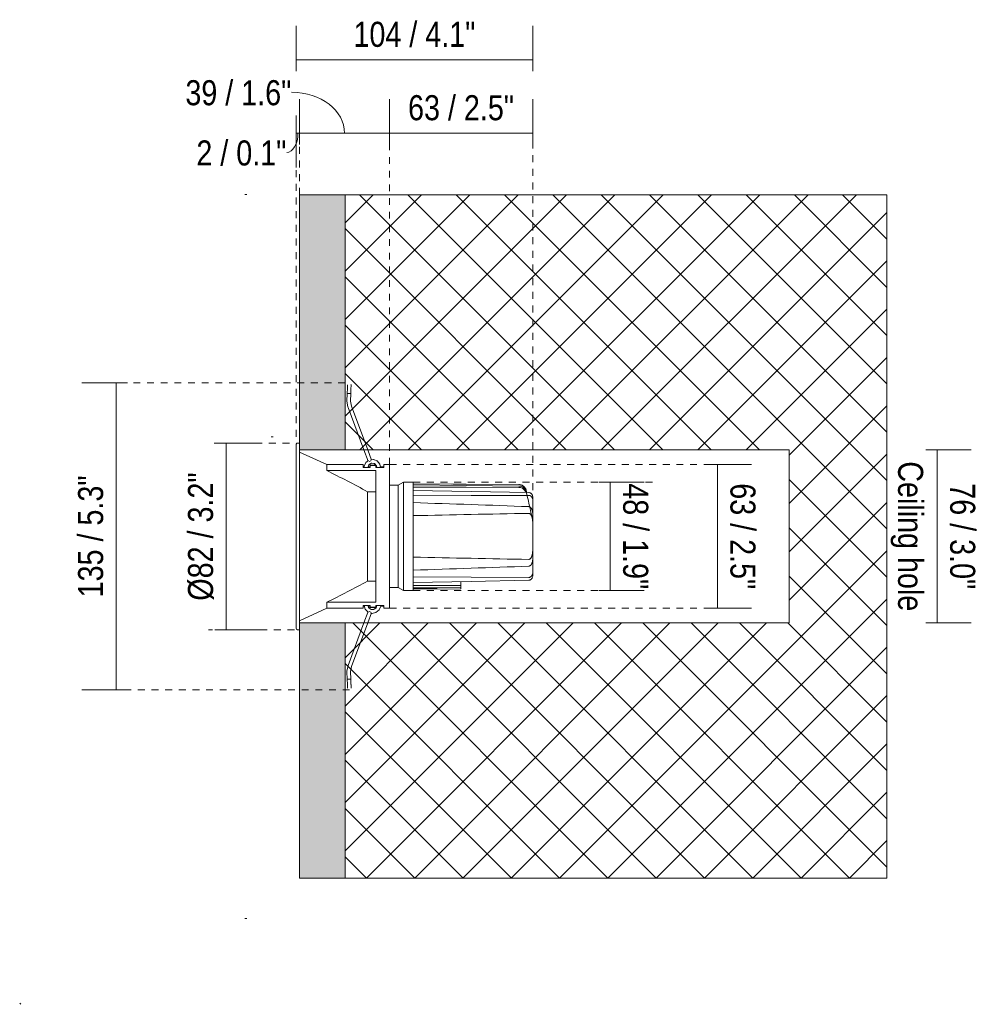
# Model space of a CAD drawing. Header units: millimetres. Extents: x -6861 to -5355, y 95 to 6892.
# Tile 2 of 3: x -5775 to -5355, y 95 to 527. Entities that reach past the tile are written whole.
import ezdxf

# ---------------------------------------------------------------- set-up
doc = ezdxf.new("R2010")
doc.units = ezdxf.units.MM
doc.linetypes.add('Dash', pattern=[6, 3, -3])
doc.layers.add('A-ANNO-DIMS', color=7, linetype='Dash', lineweight=9, true_color=0xd2d2d2)
for name, color, linetype, lineweight in [('A-ANNO-DIMS-5', 7, 'Continuous', 9), ('A-DETL-GENF', 7, 'Continuous', 9), ('E-LITE-EQPM', 7, 'Continuous', 20)]:
    doc.layers.add(name, color=color, linetype=linetype, lineweight=lineweight)
doc.styles.add('Arial Narrow', font='ARIALN.TTF', dxfattribs={"height": 11})
doc.dimstyles.new('FARO_-_2_2mm_Arial_Narrow_mm_Inch_Left', dxfattribs={"dimscale": 304.8, "dimtxt": 11.257741, "dimasz": 0, "dimexe": 0.049213, "dimexo": 0.0625, "dimgap": 0.008202, "dimtad": 1, "dimdec": 0, "dimzin": 0, "dimdsep": 46, "dimtxsty": 'Arial Narrow', "dimblk1": 'NONE', "dimblk2": 'NONE', "dimsah": 1, "dimcen": 0.09, "dimadec": 0, "dimazin": 0, "dimtfac": 1, "dimtdec": 4, "dimtix": 1, "dimtmove": 0, "dimatfit": 3, "dimfxl": 0.016404, "dimfxlon": 1, "dimtvp": 1, "dimtolj": 1, "dimtzin": 0, "dimarcsym": 2})
doc.dimstyles.new('FARO_-_2_2mm_Arial_Narrow_mm_Inch_Right', dxfattribs={"dimscale": 304.8, "dimtxt": 11.257741, "dimasz": 0, "dimexe": 0.049213, "dimexo": 0.0625, "dimgap": 0.008202, "dimtad": 1, "dimdec": 0, "dimzin": 0, "dimdsep": 46, "dimtxsty": 'Arial Narrow', "dimblk1": 'NONE', "dimblk2": 'NONE', "dimsah": 1, "dimcen": 0.09, "dimadec": 0, "dimazin": 0, "dimtfac": 1, "dimtdec": 4, "dimtix": 1, "dimtmove": 1, "dimatfit": 3, "dimfxl": 0.016404, "dimfxlon": 1, "dimtvp": 1, "dimtolj": 1, "dimtzin": 0, "dimarcsym": 2})
doc.dimstyles.new('FARO_-_2_2mm_Arial_Narrow_mm_Inch_Right_1', dxfattribs={"dimscale": 304.8, "dimtxt": 11.257741, "dimasz": 0, "dimexe": 0.049213, "dimexo": 0.0625, "dimgap": 0.008202, "dimtad": 1, "dimdec": 0, "dimzin": 0, "dimdsep": 46, "dimtxsty": 'Arial Narrow', "dimblk1": 'NONE', "dimblk2": 'NONE', "dimsah": 1, "dimcen": 0.09, "dimadec": 0, "dimazin": 0, "dimtfac": 1, "dimtdec": 4, "dimtix": 1, "dimtmove": 0, "dimatfit": 3, "dimfxl": 0.016404, "dimfxlon": 1, "dimtvp": 1, "dimtolj": 1, "dimtzin": 0, "dimarcsym": 2})

# ---------------------------------------------------------------- blocks, each defined once
blk = doc.blocks.new('TULIPA SYMETRIC IP20_IP44 - FOST SURFACE Ø64 white-709724-Lateral_PDF')
at = {"layer": 'E-LITE-EQPM'}
for p, q in [((-3247.99, 365.02), (-3248.06, 362.72)), ((-3247.95, 366.59), (-3247.95, 366.6)), ((-3246.46, 362.67), (-3246.4, 364.98)), ((-3246.42, 366.76), (-3246.36, 366.66)), ((-3248.06, 362.72), (-3248.15, 359.4)), ((-3246.46, 362.67), (-3248.06, 362.72)), ((-3248.06, 362.72), (-3247.95, 362.72)), ((-3247.95, 362.72), (-3247.83, 362.71)), ((-3247.82, 362.71), (-3247.47, 362.7)), ((-3247.47, 362.7), (-3247.05, 362.69)), ((-3247.05, 362.69), (-3246.86, 362.68)), ((-3246.86, 362.68), (-3246.7, 362.68)), ((-3246.69, 362.68), (-3246.57, 362.68)), ((-3246.57, 362.68), (-3246.46, 362.67)), ((-3246.56, 359.35), (-3246.46, 362.67)), ((-3246.2, 357.16), (-3246.56, 359.35)), ((-3246.2, 357.16), (-3246.56, 359.35)), ((-3247.77, 356.85), (-3247.7, 356.65)), ((-3247.69, 356.61), (-3240.77, 338)), ((-3239.07, 338), (-3246.2, 357.16)), ((-3268.96, 341), (-3269.95, 341)), ((-3268.96, 338.02), (-3268.96, 300)), ((-3240.77, 338), (-3238.9, 332.97)), ((-3237.41, 333.53), (-3239.07, 338)), ((-3257.01, 331.5), (-3268.96, 337)), ((-3237.72, 333.23), (-3238.47, 332.95)), ((-3241.09, 331.5), (-3257.01, 331.5)), ((-3257.01, 331.5), (-3257.01, 328.92)), ((-3257.01, 328.92), (-3235.46, 328.92)), ((-3241.09, 330.31), (-3241.09, 331.5)), ((-3241.09, 330.6), (-3240.58, 330.6)), ((-3238.01, 330.31), (-3241.09, 330.31)), ((-3238.99, 330.31), (-3238.61, 331.3)), ((-3238.99, 330.31), (-3238.61, 331.3)), ((-3238.99, 330.31), (-3238.61, 331.3)), ((-3238.99, 330.31), (-3238.61, 331.3)), ((-3238.99, 330.31), (-3238.61, 331.3)), ((-3238.99, 330.31), (-3238.61, 331.3)), ((-3238.91, 330.6), (-3238.01, 330.6)), ((-3238.35, 331.55), (-3237.62, 332)), ((-3238.35, 331.55), (-3237.62, 332)), ((-3238.35, 331.55), (-3237.62, 332)), ((-3238.35, 331.55), (-3237.62, 332)), ((-3238.35, 331.55), (-3237.62, 332)), ((-3238.35, 331.55), (-3237.62, 332)), ((-3238.01, 331.25), (-3235.46, 331.25)), ((-3238.01, 331.09), (-3238.01, 331.25)), ((-3235.46, 331.09), (-3238.01, 331.09)), ((-3238.01, 331.09), (-3238.01, 330.31)), ((-3237.22, 332.09), (-3236.35, 331.99)), ((-3237.22, 332.09), (-3236.35, 331.99)), ((-3237.22, 332.09), (-3236.35, 331.99)), ((-3237.22, 332.09), (-3236.35, 331.99)), ((-3237.22, 332.09), (-3236.35, 331.99)), ((-3237.22, 332.09), (-3236.35, 331.99)), ((-3236.03, 331.89), (-3235.18, 331.05)), ((-3236.03, 331.89), (-3235.18, 331.05)), ((-3236.03, 331.89), (-3235.18, 331.05)), ((-3236.03, 331.89), (-3235.18, 331.05)), ((-3236.03, 331.89), (-3235.18, 331.05)), ((-3236.03, 331.89), (-3235.18, 331.05)), ((-3235.46, 331.09), (-3235.46, 331.25)), ((-3235.46, 330.31), (-3235.46, 331.09)), ((-3235.46, 330.6), (-3235.07, 330.6)), ((-3232.02, 330.31), (-3235.46, 330.31)), ((-3235.46, 328.92), (-3235.46, 300)), ((-3233.41, 330.6), (-3232.02, 330.6)), ((-3229.46, 331.5), (-3232.02, 331.5)), ((-3232.02, 331.5), (-3232.02, 330.31)), ((-3229.46, 331.5), (-3229.46, 300)), ((-3225.68, 322.5), (-3229.46, 322.5)), ((-3223.37, 323.75), (-3225.68, 322.5)), ((-3225.68, 277.5), (-3225.68, 322.5)), ((-3219.06, 323.75), (-3223.37, 323.75)), ((-3223.37, 276.25), (-3223.37, 323.75)), ((-3219.06, 276.25), (-3219.06, 323.75)), ((-3172.71, 322.78), (-3219.06, 323.12)), ((-3202.28, 322.95), (-3219.06, 323.06)), ((-3169.19, 319.27), (-3169.42, 320.19)), ((-3169.19, 319.27), (-3169.42, 320.17)), ((-3239.08, 319.61), (-3235.46, 319.61)), ((-3239.08, 319.61), (-3239.08, 300)), ((-3166.56, 316.2), (-3166.56, 317.09)), ((-3166.56, 317.09), (-3166.56, 315.75)), ((-3166.56, 315.75), (-3166.56, 310.29)), ((-3166.56, 305.07), (-3166.56, 300)), ((-3268.96, 300), (-3268.96, 261.98)), ((-3239.08, 300), (-3239.08, 280.39)), ((-3235.46, 300), (-3235.46, 271.08)), ((-3229.46, 300), (-3229.46, 268.5)), ((-3166.56, 300), (-3166.56, 294.93)), ((-3166.56, 289.71), (-3166.56, 284.25)), ((-3166.56, 284.25), (-3166.56, 282.91)), ((-3166.56, 282.91), (-3166.56, 283.8)), ((-3235.46, 280.39), (-3239.08, 280.39)), ((-3229.46, 277.5), (-3225.68, 277.5)), ((-3225.68, 277.5), (-3223.37, 276.25)), ((-3219.06, 276.88), (-3198.11, 277.03)), ((-3219.06, 276.94), (-3208.59, 277.01)), ((-3198.11, 278.43), (-3198.11, 280.18)), ((-3198.11, 277.61), (-3198.11, 278.43)), ((-3198.11, 277.07), (-3198.11, 277.61)), ((-3198.11, 277.03), (-3198.11, 277.07)), ((-3223.37, 276.25), (-3219.06, 276.25)), ((-3268.96, 263), (-3257.01, 268.5)), ((-3257.01, 271.08), (-3257.01, 268.5)), ((-3235.46, 271.08), (-3257.01, 271.08)), ((-3257.01, 268.5), (-3241.09, 268.5)), ((-3241.09, 268.5), (-3241.09, 269.69)), ((-3241.09, 269.69), (-3238.01, 269.69)), ((-3240.58, 269.4), (-3241.09, 269.4)), ((-3238.01, 269.4), (-3238.91, 269.4)), ((-3237.85, 268.06), (-3238.74, 268.85)), ((-3237.85, 268.06), (-3238.74, 268.85)), ((-3237.85, 268.06), (-3238.74, 268.85)), ((-3237.85, 268.06), (-3238.74, 268.85)), ((-3237.85, 268.06), (-3238.74, 268.85)), ((-3237.85, 268.06), (-3238.74, 268.85)), ((-3238.01, 269.69), (-3238.01, 268.91)), ((-3238.01, 268.91), (-3235.46, 268.91)), ((-3238.01, 268.75), (-3238.01, 268.91)), ((-3235.46, 268.75), (-3238.01, 268.75)), ((-3235.55, 268.52), (-3236.25, 268.04)), ((-3235.55, 268.52), (-3236.25, 268.04)), ((-3235.55, 268.52), (-3236.25, 268.04)), ((-3235.55, 268.52), (-3236.25, 268.04)), ((-3235.55, 268.52), (-3236.25, 268.04)), ((-3235.55, 268.52), (-3236.25, 268.04)), ((-3235.46, 268.91), (-3235.46, 269.69)), ((-3232.02, 269.69), (-3235.46, 269.69)), ((-3235.46, 269.4), (-3235.07, 269.4)), ((-3235.46, 268.75), (-3235.46, 268.91)), ((-3235.02, 269.69), (-3235.3, 268.79)), ((-3235.02, 269.69), (-3235.3, 268.79)), ((-3235.02, 269.69), (-3235.3, 268.79)), ((-3235.02, 269.69), (-3235.3, 268.79)), ((-3235.02, 269.69), (-3235.3, 268.79)), ((-3235.02, 269.69), (-3235.3, 268.79)), ((-3233.41, 269.4), (-3232.02, 269.4)), ((-3232.02, 268.5), (-3232.02, 269.69)), ((-3232.02, 268.5), (-3229.46, 268.5)), ((-3238.9, 267.03), (-3240.77, 262)), ((-3239.13, 266.97), (-3238.98, 266.82)), ((-3239.13, 266.97), (-3238.98, 266.82)), ((-3239.13, 266.97), (-3238.98, 266.82)), ((-3239.13, 266.97), (-3238.98, 266.82)), ((-3239.13, 266.97), (-3238.98, 266.82)), ((-3239.13, 266.97), (-3238.98, 266.82)), ((-3239.07, 262), (-3237.41, 266.47)), ((-3238.47, 267.05), (-3237.72, 266.77)), ((-3236.64, 267.93), (-3237.52, 267.98)), ((-3236.64, 267.93), (-3237.52, 267.98)), ((-3236.64, 267.93), (-3237.52, 267.98)), ((-3236.64, 267.93), (-3237.52, 267.98)), ((-3236.64, 267.93), (-3237.52, 267.98)), ((-3236.64, 267.93), (-3237.52, 267.98)), ((-3235.48, 266.54), (-3235.42, 266.56)), ((-3235.48, 266.54), (-3235.42, 266.56)), ((-3235.48, 266.54), (-3235.42, 266.56)), ((-3235.48, 266.54), (-3235.42, 266.56)), ((-3235.48, 266.54), (-3235.42, 266.56)), ((-3235.48, 266.54), (-3235.42, 266.56)), ((-3240.77, 262), (-3247.69, 243.39)), ((-3246.2, 242.84), (-3239.07, 262)), ((-3269.95, 259), (-3268.96, 259)), ((-3246.56, 240.65), (-3246.2, 242.84)), ((-3246.56, 240.65), (-3246.2, 242.84)), ((-3248.15, 240.86), (-3248.15, 240.6)), ((-3248.15, 240.6), (-3248.06, 237.28)), ((-3246.46, 237.33), (-3246.56, 240.65)), ((-3248.06, 237.28), (-3246.46, 237.33)), ((-3248.06, 237.28), (-3247.99, 234.98)), ((-3247.95, 237.28), (-3248.06, 237.28)), ((-3247.83, 237.29), (-3247.95, 237.28)), ((-3247.95, 233.4), (-3247.95, 233.43)), ((-3247.47, 237.3), (-3247.82, 237.29)), ((-3247.05, 237.31), (-3247.47, 237.3)), ((-3246.7, 237.32), (-3247.05, 237.31)), ((-3246.57, 237.32), (-3246.69, 237.32)), ((-3246.46, 237.33), (-3246.57, 237.32)), ((-3246.4, 235.02), (-3246.46, 237.33)), ((-3246.35, 233.45), (-3246.36, 233.43)), ((-3246.35, 233.45), (-3246.35, 233.45)), ((-3247.87, 233.2), (-3247.94, 233.29))]:
    blk.add_line(p, q, dxfattribs=at)
at = {"layer": 'E-LITE-EQPM', "flags": 128}
for points in [[(-3247.95, 366.6), (-3247.96, 366.16), (-3247.99, 365.11), (-3247.99, 365.02)], [(-3246.4, 364.98), (-3246.37, 366.06), (-3246.35, 366.55), (-3246.35, 366.55)], [(-3248.15, 359.4), (-3247.77, 356.85), (-3247.69, 356.61)], [(-3270.46, 340.49), (-3270.23, 340.92), (-3269.95, 341)], [(-3270.46, 335.76), (-3270.46, 337.69), (-3270.46, 339.47), (-3270.46, 340.38), (-3270.46, 340.49)], [(-3270.46, 340.49), (-3270.46, 340.04), (-3270.46, 338.69), (-3270.46, 336.49), (-3270.46, 333.46), (-3270.46, 329.69), (-3270.46, 325.26), (-3270.46, 320.26), (-3270.46, 314.81), (-3270.46, 309.03), (-3270.46, 303.05), (-3270.46, 300)], [(-3238.73, 333.26), (-3239.83, 332.46), (-3240.6, 330.82), (-3240.66, 330.31)], [(-3233.37, 330.31), (-3233.7, 331.77), (-3234.89, 333.13), (-3236.58, 333.77), (-3237.73, 333.61)], [(-3236.25, 333.65), (-3236.58, 333.77), (-3236.71, 333.75)], [(-3236.25, 333.65), (-3236.58, 333.77), (-3236.71, 333.75)], [(-3236.25, 333.65), (-3236.58, 333.77), (-3236.71, 333.75)], [(-3236.25, 333.65), (-3236.58, 333.77), (-3236.71, 333.75)], [(-3236.25, 333.65), (-3236.58, 333.77), (-3236.71, 333.75)], [(-3236.25, 333.65), (-3236.58, 333.77), (-3236.71, 333.75)], [(-3234.69, 332.91), (-3234.89, 333.13), (-3235.14, 333.23)], [(-3234.69, 332.91), (-3234.89, 333.13), (-3235.14, 333.23)], [(-3234.69, 332.91), (-3234.89, 333.13), (-3235.14, 333.23)], [(-3234.69, 332.91), (-3234.89, 333.13), (-3235.14, 333.23)], [(-3234.69, 332.91), (-3234.89, 333.13), (-3235.14, 333.23)], [(-3234.69, 332.91), (-3234.89, 333.13), (-3235.14, 333.23)], [(-3240.47, 331.11), (-3240.6, 330.82), (-3240.66, 330.31)], [(-3240.47, 331.11), (-3240.6, 330.82), (-3240.66, 330.31)], [(-3240.47, 331.11), (-3240.6, 330.82), (-3240.66, 330.31)], [(-3240.47, 331.11), (-3240.6, 330.82), (-3240.66, 330.31)], [(-3240.47, 331.11), (-3240.6, 330.82), (-3240.66, 330.31)], [(-3240.47, 331.11), (-3240.6, 330.82), (-3240.66, 330.31)], [(-3239.68, 332.57), (-3239.83, 332.46), (-3239.98, 332.14)], [(-3239.68, 332.57), (-3239.83, 332.46), (-3239.98, 332.14)], [(-3239.68, 332.57), (-3239.83, 332.46), (-3239.98, 332.14)], [(-3239.68, 332.57), (-3239.83, 332.46), (-3239.98, 332.14)], [(-3239.68, 332.57), (-3239.83, 332.46), (-3239.98, 332.14)], [(-3239.68, 332.57), (-3239.83, 332.46), (-3239.98, 332.14)], [(-3238.99, 330.31), (-3238.57, 331.42), (-3237.43, 332.11), (-3236.1, 331.96), (-3235.15, 331.01), (-3234.99, 330.31)], [(-3233.66, 331.61), (-3233.7, 331.77), (-3233.93, 332.04)], [(-3233.66, 331.61), (-3233.7, 331.77), (-3233.93, 332.04)], [(-3233.66, 331.61), (-3233.7, 331.77), (-3233.93, 332.04)], [(-3233.66, 331.61), (-3233.7, 331.77), (-3233.93, 332.04)], [(-3233.66, 331.61), (-3233.7, 331.77), (-3233.93, 332.04)], [(-3233.66, 331.61), (-3233.7, 331.77), (-3233.93, 332.04)], [(-3219.06, 322.63), (-3195.89, 322.37), (-3172.71, 322.1)], [(-3172.71, 321.53), (-3195.89, 321.57), (-3219.06, 321.6)], [(-3168.33, 319.25), (-3193.69, 319.74), (-3219.06, 320.2)], [(-3172.71, 322.76), (-3195.89, 322.91), (-3201.68, 322.95)], [(-3172.71, 322.78), (-3171.03, 322.33), (-3169.79, 321.1), (-3169.42, 320.19)], [(-3219.06, 317.81), (-3193.69, 317.92), (-3168.33, 318.02)], [(-3166.56, 309.59), (-3166.56, 305.54), (-3166.56, 305.07)], [(-3270.46, 300), (-3270.46, 293.97), (-3270.46, 288.07), (-3270.46, 282.44), (-3270.46, 277.2), (-3270.46, 272.47), (-3270.46, 268.35), (-3270.46, 264.94), (-3270.46, 262.31), (-3270.46, 260.53), (-3270.46, 259.62), (-3270.46, 259.51)], [(-3166.56, 294.93), (-3166.56, 290.84), (-3166.56, 290.41)], [(-3168.33, 281.98), (-3193.69, 282.08), (-3219.06, 282.19)], [(-3219.06, 279.8), (-3193.69, 280.26), (-3168.33, 280.75)], [(-3219.06, 278.4), (-3208.59, 278.41), (-3198.11, 278.43)], [(-3198.11, 277.61), (-3208.59, 277.49), (-3219.06, 277.37)], [(-3240.64, 269.69), (-3240.18, 268.05), (-3238.92, 266.75), (-3238.74, 266.7)], [(-3240.23, 268.21), (-3240.18, 268.05), (-3239.99, 267.85)], [(-3240.23, 268.21), (-3240.18, 268.05), (-3239.99, 267.85)], [(-3240.23, 268.21), (-3240.18, 268.05), (-3239.99, 267.85)], [(-3240.23, 268.21), (-3240.18, 268.05), (-3239.99, 267.85)], [(-3240.23, 268.21), (-3240.18, 268.05), (-3239.99, 267.85)], [(-3240.23, 268.21), (-3240.18, 268.05), (-3239.99, 267.85)], [(-3235.02, 269.69), (-3235.34, 268.67), (-3236.44, 267.91), (-3237.78, 268), (-3238.78, 268.88), (-3239, 269.69)], [(-3237.73, 266.38), (-3237.19, 266.21), (-3235.42, 266.56), (-3234.02, 267.71), (-3233.34, 269.38), (-3233.32, 269.69)], [(-3234.17, 267.58), (-3234.02, 267.71), (-3233.89, 268.03)], [(-3234.17, 267.58), (-3234.02, 267.71), (-3233.89, 268.03)], [(-3234.17, 267.58), (-3234.02, 267.71), (-3233.89, 268.03)], [(-3234.17, 267.58), (-3234.02, 267.71), (-3233.89, 268.03)], [(-3234.17, 267.58), (-3234.02, 267.71), (-3233.89, 268.03)], [(-3234.17, 267.58), (-3234.02, 267.71), (-3233.89, 268.03)], [(-3233.46, 269.08), (-3233.34, 269.38), (-3233.32, 269.69)], [(-3233.46, 269.08), (-3233.34, 269.38), (-3233.32, 269.69)], [(-3233.46, 269.08), (-3233.34, 269.38), (-3233.32, 269.69)], [(-3233.46, 269.08), (-3233.34, 269.38), (-3233.32, 269.69)], [(-3233.46, 269.08), (-3233.34, 269.38), (-3233.32, 269.69)], [(-3233.46, 269.08), (-3233.34, 269.38), (-3233.32, 269.69)], [(-3270.46, 259.51), (-3270.46, 259.96), (-3270.46, 261.31), (-3270.46, 263.51), (-3270.46, 264.24)], [(-3237.47, 266.3), (-3237.19, 266.21), (-3237.06, 266.24)], [(-3237.47, 266.3), (-3237.19, 266.21), (-3237.06, 266.24)], [(-3237.47, 266.3), (-3237.19, 266.21), (-3237.06, 266.24)], [(-3237.47, 266.3), (-3237.19, 266.21), (-3237.06, 266.24)], [(-3237.47, 266.3), (-3237.19, 266.21), (-3237.06, 266.24)], [(-3237.47, 266.3), (-3237.19, 266.21), (-3237.06, 266.24)], [(-3269.95, 259), (-3270.38, 259.23), (-3270.46, 259.51)], [(-3247.69, 243.39), (-3248.15, 240.86), (-3248.15, 240.6)], [(-3247.99, 234.98), (-3247.96, 233.89), (-3247.95, 233.41), (-3247.95, 233.4)], [(-3246.35, 233.45), (-3246.36, 233.88), (-3246.39, 234.94), (-3246.4, 235.02)]]:
    blk.add_lwpolyline(points, dxfattribs=at)
at = {"layer": 'E-LITE-EQPM'}
for centre, major_axis, start_param, end_param in [((-3531.32, -9494.1), (0, 9813.89), 6.246184, 6.251357), ((-2891.34, -15123.73), (0, 15436.32), 0.017947, 0.021235), ((-2891.34, 15723.73), (0, 15436.32), 3.120358, 3.123646), ((-3531.32, 10094.1), (0, 9813.89), 3.173421, 3.178594)]:
    blk.add_ellipse(centre, major_axis=major_axis, ratio=0.999853, start_param=start_param, end_param=end_param, dxfattribs=at)
for points in [[(-3257.01, 328.92), (-3253.99, 327.42), (-3247.99, 324.36), (-3242.04, 321.21), (-3239.08, 319.61)], [(-3169.42, 319.39), (-3168.9, 317.28), (-3167.9, 313.04), (-3166.99, 308.79), (-3166.56, 306.66)], [(-3239.08, 280.39), (-3242.04, 278.79), (-3247.99, 275.64), (-3253.99, 272.58), (-3257.01, 271.08)]]:
    blk.add_open_spline(points, degree=3, dxfattribs=at)
for points, knots in [([(-3169.42, 320.17), (-3169.54, 320.66), (-3169.88, 321.34), (-3170.6, 322.05), (-3171.46, 322.59), (-3172.2, 322.76), (-3172.71, 322.76)], [0, 0, 0, 0, 0.333333, 0.5, 0.666667, 1, 1, 1, 1]), ([(-3172.71, 322.1), (-3172.19, 322.09), (-3171.44, 321.9), (-3170.58, 321.34), (-3169.87, 320.6), (-3169.54, 319.9), (-3169.42, 319.39)], [0, 0, 0, 0, 0.333333, 0.5, 0.666667, 1, 1, 1, 1]), ([(-3169.57, 319.29), (-3169.69, 319.6), (-3169.98, 320.13), (-3170.57, 320.76), (-3171.43, 321.34), (-3172.19, 321.52), (-3172.71, 321.53)], [0.1133434, 0.1133434, 0.1133434, 0.1133434, 0.3333333, 0.5, 0.6666667, 1, 1, 1, 1]), ([(-3166.56, 317.09), (-3166.56, 317.32), (-3166.59, 317.59), (-3166.69, 317.91), (-3166.76, 318.11), (-3166.87, 318.33), (-3167.01, 318.54), (-3167.15, 318.71), (-3167.32, 318.86), (-3167.49, 319), (-3167.68, 319.1), (-3167.96, 319.21), (-3168.17, 319.25), (-3168.33, 319.25)], [-1, -1, -1, -1, -0.785714, -0.732143, -0.678571, -0.571429, -0.5, -0.428571, -0.357143, -0.285714, -0.214286, -0.142857, 0, 0, 0, 0]), ([(-3168.33, 318.02), (-3168.21, 318.02), (-3168.04, 318), (-3167.82, 317.94), (-3167.66, 317.87), (-3167.51, 317.78), (-3167.38, 317.68), (-3167.25, 317.57), (-3167.12, 317.43), (-3166.99, 317.26), (-3166.87, 317.07), (-3166.77, 316.86), (-3166.67, 316.58), (-3166.58, 316.2), (-3166.56, 315.9), (-3166.56, 315.75)], [-1, -1, -1, -1, -0.892857, -0.839286, -0.785714, -0.732143, -0.678571, -0.625, -0.571429, -0.5, -0.428571, -0.357143, -0.285714, -0.142857, 0, 0, 0, 0]), ([(-3166.56, 309.59), (-3166.56, 309.83), (-3166.57, 310.18), (-3166.62, 310.59), (-3166.66, 310.82), (-3166.69, 310.99), (-3166.73, 311.17), (-3166.77, 311.34), (-3166.83, 311.51), (-3166.88, 311.67), (-3166.95, 311.84), (-3167.02, 312), (-3167.1, 312.16), (-3167.19, 312.31), (-3167.3, 312.45), (-3167.41, 312.59), (-3167.53, 312.72), (-3167.67, 312.83), (-3167.82, 312.92), (-3168.03, 313.01), (-3168.2, 313.05), (-3168.33, 313.07)], [-1, -1, -1, -1, -0.833333, -0.75, -0.708333, -0.666667, -0.625, -0.583333, -0.541667, -0.5, -0.458333, -0.416667, -0.375, -0.333333, -0.291667, -0.25, -0.208333, -0.166667, -0.125, -0.083333, 0, 0, 0, 0]), ([(-3168.33, 310.11), (-3168.24, 310.09), (-3168.08, 310.04), (-3167.83, 309.93), (-3167.63, 309.79), (-3167.47, 309.63), (-3167.35, 309.48), (-3167.22, 309.25), (-3167.11, 309), (-3167.02, 308.78), (-3166.96, 308.59), (-3166.89, 308.38), (-3166.84, 308.15), (-3166.78, 307.92), (-3166.74, 307.68), (-3166.7, 307.45), (-3166.67, 307.21), (-3166.64, 306.97), (-3166.62, 306.74), (-3166.6, 306.42), (-3166.57, 305.86), (-3166.56, 305.38), (-3166.56, 305.07)], [-1, -1, -1, -1, -0.958333, -0.916667, -0.854167, -0.822917, -0.791667, -0.75, -0.6875, -0.65625, -0.625, -0.583333, -0.541667, -0.5, -0.458333, -0.416667, -0.375, -0.333333, -0.291667, -0.25, -0.166667, 0, 0, 0, 0]), ([(-3166.56, 294.93), (-3166.56, 294.62), (-3166.57, 294.14), (-3166.6, 293.58), (-3166.62, 293.26), (-3166.64, 293.03), (-3166.67, 292.79), (-3166.7, 292.55), (-3166.74, 292.32), (-3166.78, 292.08), (-3166.84, 291.85), (-3166.9, 291.58), (-3166.98, 291.33), (-3167.07, 291.11), (-3167.15, 290.92), (-3167.26, 290.68), (-3167.39, 290.45), (-3167.55, 290.29), (-3167.69, 290.17), (-3167.87, 290.06), (-3168.08, 289.96), (-3168.24, 289.91), (-3168.33, 289.89)], [-1, -1, -1, -1, -0.833333, -0.75, -0.708333, -0.666667, -0.625, -0.583333, -0.541667, -0.5, -0.458333, -0.416667, -0.354167, -0.322917, -0.291667, -0.25, -0.1875, -0.15625, -0.125, -0.083333, -0.041667, 0, 0, 0, 0]), ([(-3168.33, 286.93), (-3168.2, 286.95), (-3168.03, 286.99), (-3167.82, 287.08), (-3167.67, 287.17), (-3167.53, 287.28), (-3167.41, 287.41), (-3167.3, 287.55), (-3167.19, 287.69), (-3167.1, 287.84), (-3167.02, 288), (-3166.95, 288.16), (-3166.88, 288.33), (-3166.83, 288.49), (-3166.77, 288.66), (-3166.73, 288.83), (-3166.69, 289.01), (-3166.66, 289.18), (-3166.62, 289.41), (-3166.57, 289.82), (-3166.56, 290.17), (-3166.56, 290.41)], [-1, -1, -1, -1, -0.916667, -0.875, -0.833333, -0.791667, -0.75, -0.708333, -0.666667, -0.625, -0.583333, -0.541667, -0.5, -0.458333, -0.416667, -0.375, -0.333333, -0.291667, -0.25, -0.166667, 0, 0, 0, 0]), ([(-3166.56, 284.25), (-3166.56, 284.02), (-3166.59, 283.74), (-3166.68, 283.41), (-3166.75, 283.19), (-3166.85, 282.97), (-3166.99, 282.74), (-3167.13, 282.56), (-3167.29, 282.39), (-3167.47, 282.25), (-3167.66, 282.13), (-3167.87, 282.04), (-3168.09, 281.99), (-3168.25, 281.98), (-3168.33, 281.98)], [-1, -1, -1, -1, -0.785714, -0.732143, -0.678571, -0.571429, -0.5, -0.428571, -0.357143, -0.285714, -0.214286, -0.142857, -0.071429, 0, 0, 0, 0]), ([(-3168.33, 280.75), (-3168.21, 280.75), (-3168.05, 280.77), (-3167.84, 280.83), (-3167.69, 280.9), (-3167.54, 280.98), (-3167.4, 281.07), (-3167.27, 281.17), (-3167.14, 281.3), (-3167.01, 281.46), (-3166.85, 281.7), (-3166.69, 282.04), (-3166.58, 282.47), (-3166.56, 282.76), (-3166.56, 282.91)], [-1, -1, -1, -1, -0.892857, -0.839286, -0.785714, -0.732143, -0.678571, -0.625, -0.571429, -0.5, -0.428571, -0.285714, -0.142857, 0, 0, 0, 0])]:
    blk.add_open_spline(points, degree=3, knots=knots, dxfattribs=at)
blk = doc.blocks.new('DIMBLOCK4-Lateral_PDF')
at = {"layer": 'A-ANNO-DIMS-5', "color": 251, "true_color": 0x5b5b5b}
for p, q in [((-5684.76, 341), (-5689.76, 341)), ((-5684.96, 341), (-5669.76, 341)), ((-5684.76, 341), (-5684.76, 259)), ((-5684.76, 259), (-5689.76, 259)), ((-5684.96, 259), (-5669.76, 259))]:
    blk.add_line(p, q, dxfattribs=at)
at = {"layer": 'A-ANNO-DIMS-5', "color": 0, "insert": (-5701.48, 271.77), "char_height": 11, "width": 67.7609, "attachment_point": 1, "rotation": 90, "line_spacing_factor": 0.974696, "style": 'Arial Narrow'}
blk.add_mtext('Ø82 / 3.2"', dxfattribs=at)
blk = doc.blocks.new('_None')
blk = doc.blocks.new('DIMBLOCK5-Lateral_PDF')
at = {"layer": 'A-ANNO-DIMS-5', "color": 251, "true_color": 0x5b5b5b}
for p, q in [((-5516.1, 323.75), (-5521.1, 323.75)), ((-5516.3, 323.75), (-5501.1, 323.75)), ((-5516.1, 323.75), (-5516.1, 276.25)), ((-5516.1, 276.25), (-5521.1, 276.25)), ((-5516.3, 276.25), (-5501.1, 276.25))]:
    blk.add_line(p, q, dxfattribs=at)
at = {"layer": 'A-ANNO-DIMS-5', "color": 0, "insert": (-5499.39, 323.32), "char_height": 11, "width": 55.9671, "attachment_point": 1, "rotation": 270, "line_spacing_factor": 0.974696, "style": 'Arial Narrow'}
blk.add_mtext('48 / 1.9"', dxfattribs=at)
blk = doc.blocks.new('DIMBLOCK6-Lateral_PDF')
at = {"layer": 'A-ANNO-DIMS-5', "color": 251, "true_color": 0x5b5b5b}
for p, q in [((-5377.51, 338), (-5357.51, 338)), ((-5372.51, 338), (-5377.51, 338)), ((-5372.51, 338), (-5372.51, 262)), ((-5377.51, 262), (-5357.51, 262)), ((-5372.51, 262), (-5377.51, 262))]:
    blk.add_line(p, q, dxfattribs=at)
at = {"layer": 'A-ANNO-DIMS-5', "color": 0, "char_height": 11, "attachment_point": 1, "rotation": 270, "line_spacing_factor": 0.974696, "style": 'Arial Narrow'}
for s, insert, width in [('Ceiling hole', (-5378.66, 332.97), 79.1258), ('76 / 3.0"', (-5355.8, 323.32), 55.9671)]:
    blk.add_mtext(s, dxfattribs=dict(at, insert=insert, width=width))
blk = doc.blocks.new('DIMBLOCK7-Lateral_PDF')
at = {"layer": 'A-ANNO-DIMS-5', "color": 251, "true_color": 0x5b5b5b}
for p, q in [((-5728.03, 367.49), (-5748.03, 367.49)), ((-5733.03, 367.49), (-5733.03, 232.58)), ((-5733.03, 367.49), (-5728.03, 367.49)), ((-5728.03, 232.58), (-5748.03, 232.58)), ((-5733.03, 232.58), (-5728.03, 232.58))]:
    blk.add_line(p, q, dxfattribs=at)
at = {"layer": 'A-ANNO-DIMS-5', "color": 0, "insert": (-5749.75, 273.23), "char_height": 11, "width": 64.3299, "attachment_point": 1, "rotation": 90, "line_spacing_factor": 0.974696, "style": 'Arial Narrow'}
blk.add_mtext('135 / 5.3"', dxfattribs=at)
blk = doc.blocks.new('DIMBLOCK8-Lateral_PDF')
at = {"layer": 'A-ANNO-DIMS-5', "color": 251, "true_color": 0x5b5b5b}
for p, q in [((-5474.01, 331.5), (-5454.01, 331.5)), ((-5469.01, 331.5), (-5474.01, 331.5)), ((-5469.01, 331.5), (-5469.01, 268.5)), ((-5474.01, 268.5), (-5454.01, 268.5)), ((-5469.01, 268.5), (-5474.01, 268.5))]:
    blk.add_line(p, q, dxfattribs=at)
at = {"layer": 'A-ANNO-DIMS-5', "color": 0, "insert": (-5452.29, 323.32), "char_height": 11, "width": 55.9671, "attachment_point": 1, "rotation": 270, "line_spacing_factor": 0.974696, "style": 'Arial Narrow'}
blk.add_mtext('63 / 2.5"', dxfattribs=at)
blk = doc.blocks.new('DIMBLOCK9-Lateral_PDF')
at = {"layer": 'A-ANNO-DIMS-5', "color": 251, "true_color": 0x5b5b5b}
for p, q in [((-5612.97, 471.99), (-5612.97, 491.99)), ((-5550.07, 471.99), (-5550.07, 491.99)), ((-5550.07, 476.99), (-5612.97, 476.99)), ((-5612.97, 476.99), (-5612.97, 471.99)), ((-5550.07, 476.99), (-5550.07, 471.99))]:
    blk.add_line(p, q, dxfattribs=at)
at = {"layer": 'A-ANNO-DIMS-5', "color": 0, "insert": (-5604.84, 493.71), "char_height": 11, "width": 55.9671, "attachment_point": 1, "line_spacing_factor": 0.974696, "style": 'Arial Narrow'}
blk.add_mtext('63 / 2.5"', dxfattribs=at)
blk = doc.blocks.new('DIMBLOCK10-Lateral_PDF')
at = {"layer": 'A-ANNO-DIMS-5', "color": 251, "true_color": 0x5b5b5b}
for p, q in [((-5652.47, 471.99), (-5652.47, 491.99)), ((-5612.97, 471.99), (-5612.97, 491.99)), ((-5612.97, 476.99), (-5652.47, 476.99)), ((-5652.47, 476.99), (-5652.47, 471.99)), ((-5612.97, 476.99), (-5612.97, 471.99))]:
    blk.add_line(p, q, dxfattribs=at)
blk.add_ellipse((-5655.98, 476.99), major_axis=(23.26, 0), ratio=0.774765, start_param=0, end_param=1.570796, dxfattribs=at)
at = {"layer": 'A-ANNO-DIMS-5', "color": 0, "insert": (-5702.62, 500.29), "char_height": 11, "width": 55.9671, "attachment_point": 1, "line_spacing_factor": 0.974696, "style": 'Arial Narrow'}
blk.add_mtext('39 / 1.6"', dxfattribs=at)
blk = doc.blocks.new('DIMBLOCK11-Lateral_PDF')
at = {"layer": 'A-ANNO-DIMS-5', "color": 251, "true_color": 0x5b5b5b}
for p, q in [((-5652.47, 471.99), (-5652.47, 491.99)), ((-5653.97, 476.99), (-5653.97, 481.99)), ((-5653.97, 477.19), (-5653.97, 461.99)), ((-5652.47, 476.99), (-5653.97, 476.99)), ((-5652.47, 476.99), (-5652.47, 471.99))]:
    blk.add_line(p, q, dxfattribs=at)
blk.add_ellipse((-5658.12, 476.99), major_axis=(0, 8.43), ratio=0.582174, start_param=3.141593, end_param=4.712389, dxfattribs=at)
at = {"layer": 'A-ANNO-DIMS-5', "color": 0, "insert": (-5697.8, 473.84), "char_height": 11, "width": 47.6042, "attachment_point": 1, "line_spacing_factor": 0.974696, "style": 'Arial Narrow'}
blk.add_mtext('2 / 0.1"', dxfattribs=at)
blk = doc.blocks.new('DIMBLOCK12-Lateral_PDF')
at = {"layer": 'A-ANNO-DIMS-5', "color": 251, "true_color": 0x5b5b5b}
for p, q in [((-5653.97, 504.22), (-5653.97, 524.22)), ((-5550.07, 504.22), (-5550.07, 524.22)), ((-5550.07, 509.22), (-5653.97, 509.22)), ((-5653.97, 509.22), (-5653.97, 504.22)), ((-5550.07, 509.22), (-5550.07, 504.22))]:
    blk.add_line(p, q, dxfattribs=at)
at = {"layer": 'A-ANNO-DIMS-5', "color": 0, "insert": (-5628.82, 525.93), "char_height": 11, "width": 64.3299, "attachment_point": 1, "line_spacing_factor": 0.974696, "style": 'Arial Narrow'}
blk.add_mtext('104 / 4.1"', dxfattribs=at)

msp = doc.modelspace()

# ---------------------------------------------------------------- hatches: boundary and pattern name
at = {"layer": 'A-DETL-GENF', "true_color": 0xc0c0c0}
h = msp.add_hatch(color=9, dxfattribs=at)
h.paths.add_polyline_path([(-5652.47, 150), (-5632.47, 150), (-5632.47, 262), (-5652.47, 262), (-5652.47, 198.44)])
h.paths.add_polyline_path([(-5652.47, 338), (-5632.47, 338), (-5632.47, 450), (-5652.47, 450), (-5652.47, 338.4)])
at = {"layer": 'A-DETL-GENF', "true_color": 0xaaaaaa}
h = msp.add_hatch(dxfattribs=at)
h.set_pattern_fill('FP_2', color=253, style=0, pattern_type=2)
h.set_pattern_definition([(45, (-5411.016, 277.281), (-10.6066, 10.6066), []), (135, (-5411.016, 277.281), (-10.6066, -10.6066), [])])
h.paths.add_polyline_path([(-5632.47, 150), (-5394.57, 150), (-5394.57, 450), (-5632.47, 450), (-5632.47, 338), (-5437.47, 338), (-5437.47, 262), (-5632.47, 262), (-5632.47, 160.42)])

# ---------------------------------------------------------------- linework, layer by layer
at = {"layer": 'A-ANNO-DIMS'}
for p, q in [((-5653.97, 343.75), (-5653.97, 485.76)), ((-5652.47, 450), (-5652.47, 475)), ((-5612.97, 331.5), (-5612.97, 472)), ((-5550.07, 320.35), (-5550.07, 472)), ((-5632.47, 367.49), (-5725.47, 367.49)), ((-5656.98, 341), (-5691.98, 341)), ((-5612.97, 331.5), (-5472.97, 331.5)), ((-5602.57, 323.75), (-5497.57, 323.75)), ((-5602.57, 276.25), (-5512.57, 276.25)), ((-5612.97, 268.5), (-5472.97, 268.5)), ((-5654.72, 259), (-5692.47, 259)), ((-5630.5, 232.58), (-5730.5, 232.58))]:
    msp.add_line(p, q, dxfattribs=at)
at = {"layer": 'A-ANNO-DIMS', "color": 9, "linetype": 'Continuous', "true_color": 0xc8c8c8}
for p, q in [((-5394.57, 450), (-5632.47, 450)), ((-5394.57, 150), (-5394.57, 450)), ((-5437.47, 338), (-5437.47, 300)), ((-5437.47, 300), (-5437.47, 262)), ((-5632.47, 150), (-5394.57, 150))]:
    msp.add_line(p, q, dxfattribs=at)
at = {"layer": 'E-LITE-EQPM'}
for p, q in [((-5676.46, 450.07), (-5675.66, 450.07)), ((-5652.47, 450), (-5652.47, 338)), ((-5632.47, 450), (-5652.47, 450)), ((-5632.47, 338), (-5632.47, 450)), ((-5664.93, 343.75), (-5664.13, 343.75)), ((-5652.47, 338), (-5632.47, 338)), ((-5632.47, 262), (-5652.47, 262)), ((-5652.47, 262), (-5652.47, 150)), ((-5632.47, 150), (-5632.47, 262)), ((-5652.47, 150), (-5632.47, 150)), ((-5676.47, 132.25), (-5675.67, 132.25)), ((-5774.83, 94.58), (-5775.39, 95.13))]:
    msp.add_line(p, q, dxfattribs=at)
at = {"layer": 'E-LITE-EQPM', "color": 253, "true_color": 0xaaaaaa}
for p, q in [((-5632.47, 338), (-5437.47, 338)), ((-5437.47, 262), (-5632.47, 262))]:
    msp.add_line(p, q, dxfattribs=at)

# ---------------------------------------------------------------- block references
at = {"layer": 'E-LITE-EQPM'}
msp.add_blockref('TULIPA SYMETRIC IP20_IP44 - FOST SURFACE Ø64 white-709724-Lateral_PDF', (-2383.51, 0), dxfattribs=at)

# ---------------------------------------------------------------- dimensions: what is measured, and where the dimension line sits
at = {"layer": 'A-ANNO-DIMS', "color": 251, "linetype": 'Continuous', "true_color": 0x5b5b5b}
for base, p1, p2, override, picture, middle in [((-5653.97, 509.22), (-5550.07, 504.22), (-5653.97, 504.22), {"dimpost": '<>', "dimfxl": 103.900001}, 'DIMBLOCK12-Lateral_PDF', (-5602.02, 518.84)), ((-5612.97, 476.99), (-5550.07, 471.99), (-5612.97, 471.99), {"dimpost": '<>', "dimfxl": 62.901133}, 'DIMBLOCK9-Lateral_PDF', (-5581.52, 486.61))]:
    dim = msp.add_linear_dim(base=base, p1=p1, p2=p2, dimstyle='FARO_-_2_2mm_Arial_Narrow_mm_Inch_Right_1', override=override, dxfattribs=at)
    dim.commit()
    dim.dimension.update_dxf_attribs({"geometry": picture, "text_midpoint": middle})
for base, p1, p2, override, picture, middle in [((-5652.468, 476.9893), (-5612.9691, 471.9893), (-5652.468, 471.9893), {"dimpost": '<>', "dimfxl": 39.498868}, 'DIMBLOCK10-Lateral_PDF', (-5674.6317, 492.9568)), ((-5653.96798027, 476.98932337), (-5652.46798027, 471.98932337), (-5653.96798027, 481.98932337), {"dimpost": '<>', "dimfxl": 10.111874}, 'DIMBLOCK11-Lateral_PDF', (-5673.99302666, 466.50903717))]:
    dim = msp.add_linear_dim(base=base, p1=p1, p2=p2, dimstyle='FARO_-_2_2mm_Arial_Narrow_mm_Inch_Right', override=override, dxfattribs=at)
    dim.commit()
    dim.dimension.update_dxf_attribs({"geometry": picture, "text_midpoint": middle, "dimtype": 160})
for base, p1, p2, dimstyle, override, picture, middle in [((-5733.03, 232.58), (-5728.03, 367.49), (-5728.03, 232.58), 'FARO_-_2_2mm_Arial_Narrow_mm_Inch_Left', {"dimpost": '<>', "dimfxl": 134.902242}, 'DIMBLOCK7-Lateral_PDF', (-5742.65, 300.04)), ((-5469.01, 268.5), (-5474.01, 331.5), (-5474.01, 268.5), 'FARO_-_2_2mm_Arial_Narrow_mm_Inch_Right_1', {"dimtad": 4, "dimpost": '<>', "dimfxl": 63.00502}, 'DIMBLOCK8-Lateral_PDF', (-5459.39, 300)), ((-5516.1044178, 276.25), (-5521.1044178, 323.75), (-5521.1044178, 276.25), 'FARO_-_2_2mm_Arial_Narrow_mm_Inch_Right_1', {"dimtad": 4, "dimpost": '<>', "dimfxl": 47.5}, 'DIMBLOCK5-Lateral_PDF', (-5506.48368106, 300))]:
    dim = msp.add_linear_dim(base=base, p1=p1, p2=p2, angle=90, dimstyle=dimstyle, override=override, dxfattribs=at)
    dim.commit()
    dim.dimension.update_dxf_attribs({"geometry": picture, "text_midpoint": middle})
for base, p1, p2, text, dimstyle, override, picture, middle in [((-5684.76, 259), (-5689.76, 341), (-5689.76, 259), 'Ø<>', 'FARO_-_2_2mm_Arial_Narrow_mm_Inch_Left', {"dimpost": '<>', "dimfxl": 82.001949}, 'DIMBLOCK4-Lateral_PDF', (-5694.49, 300)), ((-5372.51, 262), (-5377.51, 338), (-5377.51, 262), '<>\\XCeiling hole', 'FARO_-_2_2mm_Arial_Narrow_mm_Inch_Right_1', {"dimtad": 4, "dimpost": '<>', "dimfxl": 76}, 'DIMBLOCK6-Lateral_PDF', (-5372.51, 300))]:
    dim = msp.add_linear_dim(base=base, p1=p1, p2=p2, angle=90, text=text, dimstyle=dimstyle, override=override, dxfattribs=at)
    dim.commit()
    dim.dimension.update_dxf_attribs({"geometry": picture, "text_midpoint": middle})

doc.saveas('drawing.dxf')
